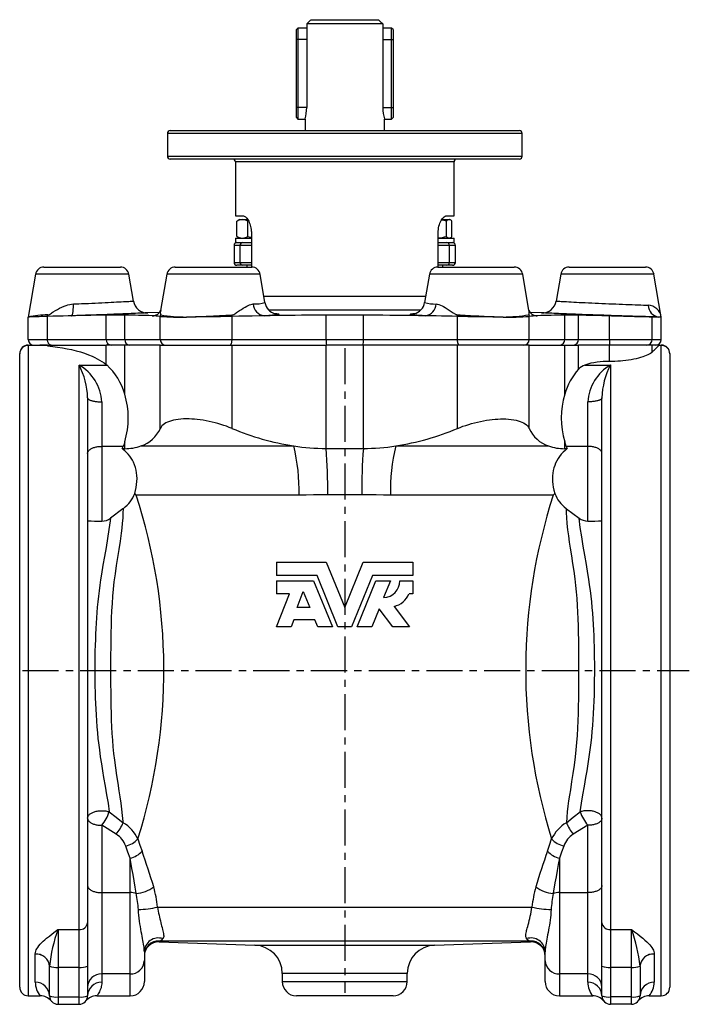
# Model space of a CAD drawing. Extents: x -176 to 397, y -19 to 671.
# Tile 2 of 3: x -176 to 60, y 324 to 671. Entities that reach past the tile are written whole.
import ezdxf

# ---------------------------------------------------------------- set-up
doc = ezdxf.new("R2010")
doc.units = 0
doc.linetypes.add('CENTERX2', pattern=[20.32, 12.7, -2.54, 2.54, -2.54])
doc.layers.get('0').update_dxf_attribs({"linetype": 'CONTINUOUS'})
doc.layers.add('FORMAT', color=7, linetype='CONTINUOUS')

msp = doc.modelspace()

# ---------------------------------------------------------------- linework, layer by layer
at = {"color": 7, "linetype": 'CONTINUOUS'}
for p, q in [((-72.85, 670.76), (-49.16, 670.76)), ((-77.5, 667.76), (-78, 667.26)), ((-78, 663.76), (-78, 667.26)), ((-74.42, 667.76), (-77.5, 667.76)), ((-77.5, 667.76), (-77.5, 663.76)), ((-47.59, 669.26), (-74.42, 669.26)), ((-74.42, 669.26), (-74.42, 663.76)), ((-47.59, 669.26), (-47.59, 663.76)), ((-44.5, 667.76), (-47.59, 667.76)), ((-44, 667.26), (-44.5, 667.76)), ((-44.5, 663.76), (-44.5, 667.76)), ((-44, 667.26), (-44, 663.76)), ((-78, 639.76), (-78, 663.76)), ((-77.5, 663.76), (-77.5, 639.76)), ((-74.42, 663.76), (-74.42, 639.76)), ((-47.59, 663.76), (-47.59, 639.76)), ((-44.5, 639.76), (-44.5, 663.76)), ((-44, 663.76), (-44, 639.76)), ((-78, 636.26), (-78, 639.76)), ((-77.5, 639.76), (-77.5, 635.76)), ((-44.5, 635.76), (-44.5, 639.76)), ((-44, 639.76), (-44, 636.26)), ((-78, 636.26), (-77.5, 635.76)), ((-77.5, 635.76), (-75, 635.76)), ((-75, 635.76), (-75, 631.65)), ((-47, 631.65), (-47, 635.76)), ((-47, 635.76), (-44.5, 635.76)), ((-44.5, 635.76), (-44, 636.26)), ((-122.5, 631.65), (0.5, 631.65)), ((-123.5, 630.65), (-123.5, 622.65)), ((1.5, 622.65), (1.5, 630.65)), ((0.5, 621.65), (-122.5, 621.65)), ((-99.5, 620.65), (-99.5, 601.65)), ((-22.5, 601.65), (-22.5, 620.65)), ((-99.5, 601.65), (-96.87, 601.65)), ((-95.5, 600.79), (-95.5, 600.31)), ((-26.5, 600.31), (-26.5, 600.79)), ((-25.14, 601.65), (-22.5, 601.65)), ((-99.01, 599.73), (-98.96, 599.75)), ((-99.01, 594.39), (-99.01, 599.73)), ((-98, 600.31), (-98.96, 599.76)), ((-98, 600.31), (-97.09, 600.31)), ((-97.09, 600.31), (-95.16, 600.31)), ((-94.87, 599.81), (-95.18, 599.73)), ((-95.18, 594.39), (-95.18, 599.73)), ((-26.85, 600.31), (-24.23, 600.31)), ((-25.2, 594.39), (-25.2, 599.73)), ((-24.23, 600.31), (-24, 600.31)), ((-23.77, 600.17), (-24, 600.31)), ((-23.25, 594.39), (-23.25, 599.73)), ((-99.5, 593.81), (-99.5, 592.21)), ((-99.5, 593.81), (-93.9, 593.81)), ((-98.96, 594.36), (-99.01, 594.39)), ((-98.96, 594.36), (-98, 593.81)), ((-93.9, 595.65), (-93.9, 583.56)), ((-28.11, 583.56), (-28.11, 595.65)), ((-28.11, 593.81), (-22.5, 593.81)), ((-24, 593.81), (-23.77, 593.94)), ((-22.5, 592.21), (-22.5, 593.81)), ((-100, 591.21), (-100, 585.21)), ((-99.5, 592.21), (-98.23, 592.21)), ((-98.23, 592.21), (-96.99, 592.21)), ((-96.99, 592.21), (-93.9, 592.21)), ((-28.11, 592.21), (-25.01, 592.21)), ((-25.01, 592.21), (-23.78, 592.21)), ((-23.78, 592.21), (-22.5, 592.21)), ((-22, 585.21), (-22, 591.21)), ((-166.97, 583.56), (-140.03, 583.56)), ((-120.72, 583.56), (-93.78, 583.56)), ((-96.99, 584.21), (-99, 584.21)), ((-93.9, 584.21), (-96.99, 584.21)), ((-95.5, 584.21), (-95.5, 583.56)), ((-28.22, 583.56), (-1.28, 583.56)), ((-25.01, 584.21), (-28.11, 584.21)), ((-26.5, 583.56), (-26.5, 584.21)), ((-23, 584.21), (-25.01, 584.21)), ((18.03, 583.56), (44.97, 583.56)), ((-169.93, 581.06), (-172.5, 565.97)), ((-135.46, 571.6), (-137.08, 581.06)), ((-123.68, 581.06), (-125.85, 568.33)), ((-89.13, 571.11), (-90.83, 581.06)), ((-31.18, 581.06), (-32.88, 571.11)), ((3.84, 568.33), (1.67, 581.06)), ((15.07, 581.06), (13.46, 571.6)), ((50.5, 565.97), (47.92, 581.06)), ((-172.5, 558.06), (-172.5, 565.97)), ((-138.49, 566.6), (-145.07, 566.6)), ((-126.25, 567.58), (-130.36, 567.44)), ((-128.5, 566.43), (-128.49, 566.43)), ((-54.42, 566.6), (-67.58, 566.6)), ((8.35, 567.44), (4.25, 567.58)), ((6.5, 566.43), (6.48, 566.43)), ((21.33, 566.6), (16.48, 566.6)), ((49.57, 565.97), (47.28, 565.97)), ((50.5, 565.97), (49.57, 565.97)), ((50.5, 558.06), (50.5, 565.97)), ((-172.5, 556.06), (-168.39, 556.06)), ((-165.69, 556.06), (-168.39, 556.06)), ((-165.69, 556.06), (-145.07, 556.06)), ((-138.49, 556.06), (-145.07, 556.06)), ((-125.97, 556.06), (-138.49, 556.06)), ((-125.97, 556.06), (-100.72, 556.06)), ((-100.72, 556.06), (-67.58, 556.06)), ((-54.42, 556.06), (-67.58, 556.06)), ((-21.29, 556.06), (-54.42, 556.06)), ((3.96, 556.06), (-21.29, 556.06)), ((3.96, 556.06), (16.48, 556.06)), ((16.48, 556.06), (21.33, 556.06)), ((32.26, 556.06), (21.33, 556.06)), ((47.28, 556.06), (32.26, 556.06)), ((49.87, 556.06), (47.28, 556.06)), ((49.87, 556.06), (50.5, 556.06)), ((-175.5, 552.98), (-175.5, 553.06)), ((-175.5, 329.76), (-175.5, 552.98)), ((53.5, 553.06), (53.5, 552.98)), ((53.5, 552.98), (53.5, 329.76)), ((-144.86, 549.06), (-145.07, 549.23)), ((-151.6, 537.49), (-151.6, 352.5)), ((29.6, 352.5), (29.6, 537.49)), ((-139.36, 519.58), (-139.05, 520.4)), ((-139.36, 519.58), (-138.49, 519.58)), ((-67.58, 519.67), (-54.42, 519.67)), ((16.48, 519.58), (17.36, 519.58)), ((17.04, 520.4), (17.36, 519.58)), ((-85, 479.62), (-85, 474.87)), ((-85, 479.62), (-67.52, 479.62)), ((-67.52, 479.62), (-61, 463.62)), ((-61, 463.62), (-54.49, 479.62)), ((-54.49, 479.62), (-37, 479.62)), ((-37, 479.62), (-37, 474.87)), ((-70.77, 474.87), (-85, 474.87)), ((-85, 473.04), (-85, 468.47)), ((-85, 473.04), (-72, 473.04)), ((-72, 473.04), (-65.37, 456.76)), ((-63.39, 456.76), (-70.77, 474.87)), ((-51.24, 474.87), (-58.61, 456.76)), ((-56.64, 456.76), (-50.01, 473.04)), ((-37, 474.87), (-51.24, 474.87)), ((-50.01, 473.04), (-44.89, 473.04)), ((-44.89, 473.04), (-47.3, 467.11)), ((-41.57, 473.04), (-37, 473.04)), ((-37, 473.04), (-37, 468.47)), ((-85, 456.76), (-80.51, 468.47)), ((-80.51, 468.47), (-85, 468.47)), ((-77.78, 463.62), (-75.6, 469.3)), ((-75.6, 469.3), (-73.28, 463.62)), ((-37, 468.47), (-38.37, 468.47)), ((-73.28, 463.62), (-77.78, 463.62)), ((-48.91, 463.16), (-51.52, 456.76)), ((-44.08, 456.76), (-48.91, 463.16)), ((-43.6, 464), (-38.15, 456.76)), ((-78.96, 459.27), (-79.92, 456.76)), ((-71.51, 459.27), (-78.96, 459.27)), ((-70.49, 456.76), (-71.51, 459.27)), ((-79.92, 456.76), (-85, 456.76)), ((-65.37, 456.76), (-70.49, 456.76)), ((-58.61, 456.76), (-63.39, 456.76)), ((-51.52, 456.76), (-56.64, 456.76)), ((-38.15, 456.76), (-44.08, 456.76)), ((-151.6, 352.5), (-151.6, 337.17)), ((29.6, 337.17), (29.6, 352.5)), ((-126.43, 345.78), (-92.65, 344.6)), ((-29.35, 344.6), (4.42, 345.78)), ((-131.6, 342.25), (-131.6, 339.12)), ((9.6, 342.28), (9.6, 342.25)), ((9.6, 342.26), (9.6, 342.25)), ((9.6, 339.12), (9.6, 342.25)), ((-165, 326.76), (-165, 337.11)), ((-151.6, 337.17), (-151.6, 326.76)), ((-131.6, 339.12), (-131.6, 331.76)), ((9.6, 331.76), (9.6, 339.12)), ((29.6, 326.76), (29.6, 337.17)), ((43, 337.11), (43, 326.76)), ((-83, 334.6), (-83, 331.76)), ((-39, 331.76), (-39, 334.6)), ((-172.5, 326.76), (-168.25, 326.76)), ((-148.36, 326.76), (-136.6, 326.76)), ((-44, 326.76), (-78, 326.76)), ((14.6, 326.76), (26.35, 326.76)), ((46.24, 326.76), (50.5, 326.76)), ((-162, 323.76), (-154.6, 323.76)), ((40, 323.76), (32.6, 323.76))]:
    msp.add_line(p, q, dxfattribs=at)
at = {"color": 8, "linetype": 'CONTINUOUS'}
for p, q in [((-77.5, 663.76), (-78, 663.76)), ((-74.42, 663.76), (-77.5, 663.76)), ((-47.59, 663.76), (-44.5, 663.76)), ((-44.5, 663.76), (-44, 663.76)), ((-77.5, 639.76), (-78, 639.76)), ((-74.42, 639.76), (-77.5, 639.76)), ((-47.59, 639.76), (-44.5, 639.76)), ((-44.5, 639.76), (-44, 639.76)), ((1.5, 630.65), (-123.5, 630.65)), ((-123.5, 622.65), (1.5, 622.65)), ((-22.5, 620.65), (-99.5, 620.65)), ((-97.83, 591.21), (-100, 591.21)), ((-93.9, 591.21), (-97.83, 591.21)), ((-97.83, 585.21), (-97.83, 591.21)), ((-24.17, 591.21), (-28.11, 591.21)), ((-24.17, 591.21), (-24.17, 585.21)), ((-22, 591.21), (-24.17, 591.21)), ((-100, 585.21), (-97.83, 585.21)), ((-97.83, 585.21), (-93.9, 585.21)), ((-28.11, 585.21), (-24.17, 585.21)), ((-24.17, 585.21), (-22, 585.21)), ((-137.08, 581.06), (-169.93, 581.06)), ((-90.83, 581.06), (-123.68, 581.06)), ((1.67, 581.06), (-31.18, 581.06)), ((47.92, 581.06), (15.07, 581.06)), ((-89.51, 573.35), (-32.5, 573.35)), ((-165.69, 558.06), (-165.69, 566.17)), ((-145.07, 558.06), (-145.07, 566.6)), ((-138.49, 558.06), (-138.49, 566.6)), ((-125.97, 558.06), (-125.97, 566.17)), ((-125.85, 568.33), (-125.85, 568.35)), ((-100.72, 558.06), (-100.72, 566.17)), ((-34.35, 568.35), (-87.66, 568.35)), ((-67.58, 558.06), (-67.58, 566.6)), ((-54.42, 558.06), (-54.42, 566.6)), ((-21.29, 558.06), (-21.29, 566.17)), ((3.96, 558.06), (3.96, 566.17)), ((16.48, 558.06), (16.48, 566.6)), ((21.33, 558.06), (21.33, 566.6)), ((32.26, 558.06), (32.26, 566.35)), ((47.28, 558.06), (47.28, 565.97)), ((-172.5, 558.06), (-165.69, 558.06)), ((-172.5, 556.06), (-172.5, 555.95)), ((-172.5, 555.95), (-172.5, 326.76)), ((-166.79, 555.95), (-172.5, 555.95)), ((-165.69, 558.06), (-145.07, 558.06)), ((-165.69, 555.83), (-165.69, 556.06)), ((-145.07, 558.06), (-138.49, 558.06)), ((-145.07, 549.23), (-145.07, 556.06)), ((-138.49, 558.06), (-125.97, 558.06)), ((-138.49, 538.77), (-138.49, 556.06)), ((-125.97, 558.06), (-100.72, 558.06)), ((-125.97, 526.71), (-125.97, 556.06)), ((-100.72, 558.06), (-67.58, 558.06)), ((-100.72, 526.71), (-100.72, 556.06)), ((-67.58, 558.06), (-54.42, 558.06)), ((-67.58, 519.67), (-67.58, 556.06)), ((-54.42, 558.06), (-21.29, 558.06)), ((-54.42, 519.67), (-54.42, 556.06)), ((-21.29, 558.06), (3.96, 558.06)), ((-21.29, 526.71), (-21.29, 556.06)), ((3.96, 558.06), (16.48, 558.06)), ((3.96, 526.71), (3.96, 556.06)), ((16.48, 558.06), (21.33, 558.06)), ((16.48, 538.77), (16.48, 556.06)), ((21.33, 558.06), (32.26, 558.06)), ((21.33, 547.64), (21.33, 556.06)), ((32.26, 558.06), (47.28, 558.06)), ((32.26, 550.3), (32.26, 556.06)), ((47.28, 558.06), (50.5, 558.06)), ((47.28, 553.64), (47.28, 556.06)), ((50.5, 555.95), (49.67, 555.95)), ((50.5, 555.95), (50.5, 556.06)), ((50.5, 326.76), (50.5, 555.95)), ((-154.6, 549.06), (-144.86, 549.06)), ((-154.6, 350.11), (-154.6, 549.06)), ((23.57, 549.06), (32.6, 549.06)), ((32.6, 549.06), (32.6, 350.11)), ((-146.6, 536.07), (-146.6, 520.4)), ((24.6, 520.4), (24.6, 536.07)), ((-138.49, 519.58), (-138.49, 522.04)), ((-132.79, 520.53), (-79, 520.53)), ((-43.01, 520.53), (10.78, 520.53)), ((16.48, 519.58), (16.48, 522.04)), ((-146.6, 520.4), (-146.6, 494.06)), ((-139.05, 520.4), (-146.6, 520.4)), ((24.6, 520.4), (17.04, 520.4)), ((24.6, 494.06), (24.6, 520.4)), ((-77.11, 503.21), (-134.45, 503.21)), ((-55.02, 503.3), (-66.98, 503.3)), ((12.45, 503.21), (-44.9, 503.21)), ((-146.6, 386.85), (-146.6, 363.12)), ((-141.49, 383.69), (-146.6, 386.85)), ((24.6, 386.85), (19.48, 383.69)), ((24.6, 363.12), (24.6, 386.85)), ((-136.6, 363.12), (-136.6, 375.21)), ((14.6, 375.21), (14.6, 363.12)), ((-146.6, 363.12), (-146.6, 334.45)), ((-146.6, 363.12), (-136.6, 363.12)), ((-136.6, 334.45), (-136.6, 363.12)), ((14.6, 363.12), (14.6, 334.45)), ((14.6, 363.12), (24.6, 363.12)), ((24.6, 334.45), (24.6, 363.12)), ((-126.94, 358.05), (4.94, 358.05)), ((-162, 350.11), (-154.6, 350.11)), ((-162, 350.11), (-162, 336.78)), ((-154.6, 336.78), (-154.6, 350.11)), ((32.6, 350.11), (40, 350.11)), ((32.6, 350.11), (32.6, 336.78)), ((40, 336.78), (40, 350.11)), ((4.44, 346.05), (-126.45, 346.05)), ((-92.65, 344.6), (-29.35, 344.6)), ((-170, 341.47), (-170, 341.52)), ((-170, 331.55), (-170, 341.47)), ((48, 341.52), (48, 341.47)), ((48, 341.47), (48, 331.55)), ((-165, 337.17), (-165, 337.11)), ((-154.6, 336.78), (-162, 336.78)), ((-162, 336.78), (-162, 326.37)), ((-154.6, 326.37), (-154.6, 336.78)), ((40, 336.78), (32.6, 336.78)), ((32.6, 336.78), (32.6, 326.37)), ((40, 326.37), (40, 336.78)), ((43, 337.11), (43, 337.17)), ((-136.6, 334.45), (-146.6, 334.45)), ((-146.6, 334.45), (-146.6, 331.55)), ((-136.6, 326.76), (-136.6, 334.45)), ((-39, 334.6), (-83, 334.6)), ((24.6, 334.45), (14.6, 334.45)), ((14.6, 334.45), (14.6, 326.76)), ((24.6, 331.55), (24.6, 334.45)), ((-83, 331.76), (-39, 331.76)), ((-162, 326.37), (-154.6, 326.37)), ((-162, 326.37), (-162, 323.76)), ((-154.6, 323.76), (-154.6, 326.37)), ((40, 326.37), (32.6, 326.37)), ((32.6, 326.37), (32.6, 323.76)), ((40, 323.76), (40, 326.37))]:
    msp.add_line(p, q, dxfattribs=at)
at = {"color": 7, "linetype": 'CONTINUOUS', "flags": 128}
for points in [[(-74.42, 669.26), (-73.04, 670.58), (-72.85, 670.76)], [(-47.59, 669.26), (-47.92, 669.58), (-49.16, 670.76)], [(-96.87, 601.65), (-96.65, 601.62), (-96.42, 601.55), (-96.19, 601.42), (-95.96, 601.25), (-95.72, 601.04), (-95.49, 600.78), (-95.26, 600.47), (-95.04, 600.13), (-94.83, 599.74), (-94.63, 599.31), (-94.45, 598.85), (-94.28, 598.35), (-94.16, 597.88), (-94.05, 597.38), (-93.98, 596.86), (-93.92, 596.34), (-93.91, 595.99), (-93.9, 595.65)], [(-28.11, 595.65), (-28.09, 596.26), (-28.03, 596.86), (-27.94, 597.44), (-27.82, 598), (-27.67, 598.53), (-27.5, 599.02), (-27.29, 599.51), (-27.06, 599.96), (-26.82, 600.36), (-26.54, 600.75), (-26.25, 601.07), (-25.96, 601.32), (-25.68, 601.5), (-25.4, 601.61), (-25.14, 601.65)], [(-25.2, 599.73), (-26.08, 599.97), (-26.95, 600.14)], [(-95.18, 594.39), (-94.27, 594.15), (-93.9, 594.08)], [(-165.69, 566.17), (-166.48, 566.15), (-167.23, 566.12), (-167.93, 566.1), (-168.61, 566.08), (-169.24, 566.06), (-169.83, 566.05), (-170.34, 566.03), (-170.8, 566.02), (-171.21, 566.01), (-171.57, 566), (-171.88, 565.99), (-172.12, 565.98), (-172.29, 565.97), (-172.41, 565.97), (-172.48, 565.97), (-172.5, 565.97)], [(-157.23, 566.41), (-158.44, 566.38), (-160.17, 566.33), (-161.95, 566.28), (-163.79, 566.23), (-165.69, 566.17)], [(-145.07, 566.6), (-146.04, 566.6), (-147.07, 566.59), (-148.15, 566.58), (-149.29, 566.57), (-150.47, 566.55), (-151.72, 566.53), (-153.03, 566.5), (-154.38, 566.48), (-155.79, 566.44), (-157.23, 566.41)], [(-100.72, 566.17), (-101.72, 566.15), (-102.73, 566.12), (-103.76, 566.1), (-104.83, 566.08), (-105.91, 566.06), (-106.99, 566.05), (-108.04, 566.03), (-109.1, 566.02), (-110.14, 566.01), (-111.21, 566), (-112.26, 565.99), (-113.29, 565.98), (-114.18, 565.97), (-115.05, 565.97), (-115.91, 565.97), (-116.75, 565.97)], [(-89.4, 566.41), (-91.15, 566.38), (-93.57, 566.33), (-95.97, 566.28), (-98.36, 566.23), (-100.72, 566.17)], [(-67.58, 566.6), (-69.75, 566.6), (-71.92, 566.59), (-74.09, 566.58), (-76.27, 566.57), (-78.44, 566.55), (-80.64, 566.53), (-82.84, 566.5), (-85.04, 566.48), (-87.22, 566.44), (-89.4, 566.41)], [(-32.61, 566.41), (-35.08, 566.45), (-37.56, 566.48), (-40.06, 566.51), (-42.58, 566.54), (-45.11, 566.56), (-47.65, 566.58), (-49.34, 566.59), (-51.04, 566.59), (-52.73, 566.6), (-54.42, 566.6)], [(-21.29, 566.17), (-23.13, 566.22), (-25, 566.26), (-26.87, 566.3), (-28.77, 566.34), (-30.69, 566.38), (-32.61, 566.41)], [(-5.25, 565.97), (-6.4, 565.97), (-7.59, 565.97), (-8.79, 565.98), (-10.03, 565.99), (-11.28, 566), (-12.55, 566.01), (-13.82, 566.03), (-15.1, 566.05), (-16.38, 566.07), (-17.65, 566.09), (-18.91, 566.12), (-20.15, 566.14), (-21.29, 566.17)], [(47.28, 565.97), (47.01, 565.97), (46.67, 565.97), (46.26, 565.98), (45.8, 565.99), (45.28, 565.99), (44.7, 566.01), (44.06, 566.02), (43.37, 566.03), (42.64, 566.05), (41.86, 566.07), (41.04, 566.09), (40.18, 566.11), (39.28, 566.14), (38.36, 566.16), (37.41, 566.19), (36.41, 566.22), (35.39, 566.25), (34.35, 566.28), (33.3, 566.31), (32.26, 566.35)], [(38.11, 566.29), (38.44, 566.27), (38.7, 566.26), (38.88, 566.25), (38.98, 566.24), (38.99, 566.23), (38.92, 566.23), (38.77, 566.23), (38.54, 566.24), (38.23, 566.24), (37.87, 566.25), (37.45, 566.26), (36.99, 566.28), (36.5, 566.29), (35.99, 566.31), (35.49, 566.32), (35, 566.34), (34.54, 566.36), (34.12, 566.38), (33.75, 566.39), (33.45, 566.41), (33.22, 566.42), (33.07, 566.43), (33, 566.44), (33.02, 566.44), (33.12, 566.44), (33.3, 566.44), (33.56, 566.44), (33.89, 566.43), (34.28, 566.42), (34.72, 566.41), (35.19, 566.39), (35.69, 566.37), (36.19, 566.36), (36.69, 566.34), (37.17, 566.32), (37.62, 566.31), (37.88, 566.3), (38.11, 566.29)], [(-165.69, 555.83), (-166.25, 555.89), (-166.79, 555.95)], [(-165.69, 555.83), (-163.89, 555.62), (-162.14, 555.38), (-160.44, 555.12), (-158.8, 554.81), (-157.21, 554.48), (-155.63, 554.09), (-154.11, 553.66), (-152.65, 553.19), (-151.26, 552.68), (-149.93, 552.12), (-149.04, 551.7), (-148.18, 551.25), (-147.36, 550.79), (-146.56, 550.29), (-145.8, 549.77), (-145.07, 549.23)], [(47.28, 553.64), (47.66, 554.01), (48.01, 554.35), (48.35, 554.68), (48.66, 554.98), (48.95, 555.26), (49.21, 555.51), (49.45, 555.74), (49.67, 555.95)], [(49.67, 555.95), (49.77, 556.03), (49.87, 556.06)], [(47.28, 553.64), (47, 553.4), (46.65, 553.16), (46.23, 552.91), (45.75, 552.66), (45.21, 552.42), (44.6, 552.17), (43.94, 551.94), (43.22, 551.71), (42.45, 551.49), (41.63, 551.28), (40.78, 551.09), (39.89, 550.92), (38.95, 550.76), (37.99, 550.63), (37, 550.51), (36.08, 550.43), (35.13, 550.37), (34.18, 550.32), (33.22, 550.3), (32.26, 550.3)], [(-100.72, 526.71), (-101.67, 527.09), (-102.64, 527.45), (-103.64, 527.79), (-104.65, 528.11), (-105.68, 528.41), (-106.71, 528.69), (-107.75, 528.95), (-108.81, 529.18), (-109.86, 529.39), (-110.91, 529.57), (-111.95, 529.72), (-112.98, 529.84), (-113.95, 529.94), (-114.91, 530), (-115.84, 530.05), (-116.75, 530.06), (-117.76, 530.04), (-118.73, 529.99), (-119.65, 529.9), (-120.52, 529.78), (-121.33, 529.62), (-122.09, 529.43), (-122.79, 529.21), (-123.43, 528.96), (-124, 528.68), (-124.51, 528.37), (-124.99, 528), (-125.4, 527.59), (-125.72, 527.16), (-125.97, 526.71)], [(-21.29, 526.71), (-20.34, 527.09), (-19.36, 527.45), (-18.37, 527.79), (-17.35, 528.11), (-16.33, 528.41), (-15.3, 528.69), (-14.25, 528.95), (-13.2, 529.18), (-12.15, 529.39), (-11.1, 529.57), (-10.05, 529.72), (-9.03, 529.84), (-8.06, 529.94), (-7.1, 530), (-6.16, 530.05), (-5.25, 530.06), (-4.25, 530.04), (-3.28, 529.99), (-2.36, 529.9), (-1.49, 529.78), (-0.67, 529.62), (0.08, 529.43), (0.78, 529.21), (1.42, 528.96), (2, 528.68), (2.5, 528.37), (2.99, 528), (3.39, 527.59), (3.72, 527.16), (3.96, 526.71)], [(-138.49, 522.04), (-138.76, 521.21), (-139.05, 520.4)], [(17.04, 520.4), (16.75, 521.21), (16.48, 522.04)], [(-134.96, 503.81), (-134.69, 504.84), (-134.47, 505.88), (-134.31, 506.93), (-134.21, 507.98), (-134.18, 509.04), (-134.22, 510.09), (-134.32, 511.05), (-134.49, 512.01), (-134.73, 512.96), (-135.04, 513.89), (-135.43, 514.8), (-135.81, 515.54), (-136.25, 516.26), (-136.74, 516.95), (-137.28, 517.62), (-137.86, 518.26), (-138.49, 518.86), (-138.92, 519.22), (-139.36, 519.58)], [(17.36, 519.58), (16.61, 518.96), (15.9, 518.31), (15.25, 517.61), (14.66, 516.87), (14.14, 516.1), (13.68, 515.3), (13.28, 514.48), (12.94, 513.63), (12.67, 512.77), (12.46, 511.9), (12.3, 510.93), (12.21, 509.95), (12.18, 508.97), (12.21, 507.98), (12.3, 507), (12.44, 506.03), (12.67, 504.92), (12.96, 503.81)], [(-134.45, 503.21), (-134.47, 503.23), (-134.96, 503.81)], [(12.96, 503.81), (12.46, 503.23), (12.45, 503.21)], [(-138.97, 498.52), (-139.12, 498.41), (-143.53, 495.09)], [(16.97, 498.52), (17.11, 498.41), (21.52, 495.09)], [(-164.44, 325), (-164.44, 325), (-164.44, 325), (-164.43, 324.98), (-164.4, 324.95), (-164.39, 324.94), (-164.39, 324.94)], [(-164.42, 324.97), (-164.4, 324.95), (-164.39, 324.94), (-164.39, 324.94)], [(-164.37, 324.92), (-164.35, 324.89), (-164.35, 324.89)], [(30.16, 325), (30.16, 325), (30.16, 325), (30.17, 324.98), (30.2, 324.95), (30.21, 324.94), (30.21, 324.94)], [(30.18, 324.97), (30.2, 324.95), (30.21, 324.94), (30.21, 324.94)], [(30.23, 324.92), (30.25, 324.89), (30.25, 324.89)]]:
    msp.add_lwpolyline(points, dxfattribs=at)
at = {"color": 8, "linetype": 'CONTINUOUS', "flags": 128}
for points in [[(-165.62, 566.74), (-165.4, 566.78), (-165.05, 566.92), (-164.7, 567.11), (-164.36, 567.33), (-164.01, 567.56), (-163.66, 567.79), (-162.94, 568.25), (-162.2, 568.68), (-161.43, 569.1), (-160.65, 569.49), (-159.83, 569.83), (-159.18, 570.06), (-158.52, 570.26), (-157.85, 570.41), (-157.21, 570.51), (-156.57, 570.57)], [(-157.23, 566.41), (-157.18, 566.43), (-157.12, 566.47), (-157.07, 566.53), (-157.02, 566.62), (-156.97, 566.73), (-156.92, 566.86), (-156.87, 567.02), (-156.83, 567.2), (-156.79, 567.39), (-156.75, 567.61), (-156.72, 567.84), (-156.69, 568.09), (-156.66, 568.36), (-156.64, 568.64), (-156.62, 568.94), (-156.6, 569.25), (-156.59, 569.57), (-156.58, 569.89), (-156.57, 570.23), (-156.57, 570.57)], [(-156.57, 570.57), (-155.63, 570.61), (-154.67, 570.65), (-153.72, 570.69), (-152.49, 570.74), (-151.27, 570.79), (-150.06, 570.85), (-148.87, 570.9), (-147.7, 570.96), (-146.56, 571.01), (-145.44, 571.06), (-144.37, 571.12), (-143.33, 571.17), (-142.35, 571.22), (-141.42, 571.27), (-140.54, 571.31), (-139.72, 571.36), (-138.96, 571.4), (-138.27, 571.44), (-137.66, 571.47), (-137.11, 571.5), (-136.64, 571.53), (-136.24, 571.55), (-135.93, 571.57), (-135.69, 571.58), (-135.54, 571.59), (-135.47, 571.6), (-135.47, 571.6)], [(-100.79, 566.74), (-100.52, 566.78), (-100.13, 566.92), (-99.77, 567.11), (-99.42, 567.33), (-99.08, 567.56), (-98.75, 567.79), (-98.08, 568.25), (-97.42, 568.68), (-96.78, 569.1), (-96.14, 569.49), (-95.51, 569.83), (-95.03, 570.06), (-94.55, 570.26), (-94.08, 570.41), (-93.66, 570.51), (-93.24, 570.57)], [(-28.77, 570.57), (-28.42, 570.52), (-27.87, 570.4), (-27.31, 570.2), (-26.75, 569.95), (-26.17, 569.66), (-25.59, 569.32), (-24.92, 568.89), (-24.23, 568.43), (-23.53, 567.94), (-22.81, 567.47), (-22.05, 567.02), (-21.83, 566.91), (-21.61, 566.82), (-21.37, 566.76), (-21.22, 566.74)], [(13.47, 571.6), (13.47, 571.6), (13.57, 571.59), (13.74, 571.58), (14, 571.56), (14.34, 571.55), (14.75, 571.52), (15.24, 571.49), (15.8, 571.46), (16.44, 571.43), (17.15, 571.39), (17.92, 571.34), (18.75, 571.3), (19.65, 571.25), (20.6, 571.2), (21.6, 571.15), (22.64, 571.1), (23.72, 571.05), (24.84, 571), (25.99, 570.94), (27.17, 570.89), (28.37, 570.83), (29.58, 570.78), (30.8, 570.73), (32.03, 570.67), (33.26, 570.62), (34.48, 570.57), (35.68, 570.52), (36.86, 570.47), (38.03, 570.42), (39.16, 570.38), (40.26, 570.34), (41.32, 570.3), (42.33, 570.26), (43.3, 570.22), (44.22, 570.19), (45.08, 570.15), (45.87, 570.13)], [(-130.36, 567.44), (-130.36, 567.44), (-130.4, 567.44), (-130.51, 567.43), (-130.69, 567.42), (-130.95, 567.41), (-131.28, 567.4), (-131.67, 567.38), (-132.13, 567.36), (-132.67, 567.34), (-133.28, 567.31), (-133.95, 567.28), (-134.66, 567.25), (-135.44, 567.21), (-136.26, 567.18), (-137.17, 567.14), (-138.13, 567.1), (-139.14, 567.06), (-140.17, 567.02), (-141.24, 566.98), (-142.34, 566.94), (-143.51, 566.89), (-144.72, 566.85), (-145.95, 566.8), (-147.17, 566.76), (-148.41, 566.71), (-149.67, 566.67), (-150.98, 566.62), (-152.29, 566.57), (-153.61, 566.53), (-154.51, 566.5), (-155.42, 566.47), (-156.33, 566.44), (-157.23, 566.41)], [(-128.84, 566.41), (-128.4, 566.45), (-128.3, 566.45)], [(-128.84, 566.41), (-128.52, 566.43), (-128.5, 566.43)], [(-116.75, 565.97), (-116.32, 565.99), (-115.64, 566.01), (-114.94, 566.04), (-114.24, 566.07), (-113.53, 566.1), (-112.31, 566.16), (-111.07, 566.21), (-109.81, 566.27), (-108.54, 566.33), (-107.27, 566.39), (-106.17, 566.44), (-105.07, 566.5), (-103.98, 566.56), (-102.89, 566.62), (-101.83, 566.68), (-100.79, 566.74)], [(-85.66, 567.21), (-85.49, 567.2), (-85.09, 567.16), (-84.76, 567.12), (-84.5, 567.08), (-84.31, 567.04), (-84.2, 567), (-84.15, 566.96), (-84.18, 566.91), (-84.29, 566.87), (-84.46, 566.82), (-84.71, 566.78), (-85.03, 566.73), (-85.41, 566.69), (-85.9, 566.64), (-86.46, 566.59), (-87.09, 566.55), (-87.79, 566.5), (-88.56, 566.45), (-89.4, 566.41)], [(-32.61, 566.41), (-32.93, 566.43), (-33.7, 566.47), (-34.42, 566.51), (-35.07, 566.56), (-35.65, 566.6), (-36.17, 566.65), (-36.63, 566.69), (-37.01, 566.74), (-37.32, 566.78), (-37.56, 566.83), (-37.73, 566.87), (-37.83, 566.92), (-37.85, 566.96), (-37.8, 567), (-37.68, 567.04), (-37.49, 567.09), (-37.22, 567.13), (-36.88, 567.16), (-36.48, 567.2), (-36.35, 567.21)], [(-21.22, 566.74), (-20.37, 566.69), (-19.52, 566.64), (-18.59, 566.59), (-17.64, 566.54), (-16.69, 566.49), (-15.72, 566.44), (-14.76, 566.39), (-13.79, 566.34), (-12.83, 566.3), (-11.88, 566.25), (-10.97, 566.21), (-10.07, 566.17), (-9.23, 566.14), (-8.41, 566.1), (-7.7, 566.07), (-7, 566.04), (-5.97, 566), (-5.69, 565.99), (-5.25, 565.97)], [(6.26, 566.46), (6.4, 566.45), (6.83, 566.41)], [(6.83, 566.41), (6.51, 566.43), (6.5, 566.43)], [(49.57, 565.97), (48.75, 565.99), (47.87, 566.02), (46.95, 566.05), (45.94, 566.08), (44.89, 566.11), (43.8, 566.14), (42.7, 566.17), (41.56, 566.21), (40.4, 566.24), (39.17, 566.28), (37.91, 566.32), (36.64, 566.36), (35.38, 566.4), (34.12, 566.45), (32.84, 566.49), (31.52, 566.53), (30.21, 566.58), (28.89, 566.62), (27.63, 566.67), (26.37, 566.71), (25.13, 566.76), (23.87, 566.8), (22.64, 566.85), (21.44, 566.89), (20.3, 566.94), (19.2, 566.98), (18.13, 567.02), (17.08, 567.06), (16.07, 567.1), (15.11, 567.14), (14.23, 567.18), (13.41, 567.22), (12.64, 567.25), (11.9, 567.28), (11.23, 567.31), (10.63, 567.34), (10.11, 567.36), (9.65, 567.38), (9.26, 567.4), (8.93, 567.41), (8.68, 567.43), (8.49, 567.43), (8.39, 567.44), (8.35, 567.44)], [(-164.41, 556.06), (-164.55, 556.07), (-164.69, 556.11), (-164.83, 556.17), (-164.96, 556.26), (-165.09, 556.37), (-165.2, 556.5), (-165.31, 556.64), (-165.41, 556.81), (-165.49, 556.99), (-165.56, 557.19), (-165.62, 557.4), (-165.66, 557.61), (-165.68, 557.84), (-165.69, 558.06)], [(-101.41, 556.06), (-101.33, 556.07), (-101.25, 556.11), (-101.18, 556.17), (-101.11, 556.26), (-101.04, 556.37), (-100.98, 556.5), (-100.92, 556.64), (-100.87, 556.81), (-100.83, 556.99), (-100.79, 557.19), (-100.76, 557.4), (-100.74, 557.61), (-100.72, 557.84), (-100.72, 558.06)], [(-20.6, 556.06), (-20.68, 556.07), (-20.75, 556.11), (-20.83, 556.17), (-20.9, 556.26), (-20.96, 556.37), (-21.03, 556.5), (-21.09, 556.64), (-21.14, 556.81), (-21.18, 556.99), (-21.22, 557.19), (-21.25, 557.4), (-21.27, 557.61), (-21.28, 557.84), (-21.29, 558.06)], [(-151.6, 537.49), (-151.59, 537.39), (-151.56, 537.29), (-151.5, 537.2), (-151.42, 537.1), (-151.31, 537.01), (-151.19, 536.92), (-151.04, 536.83), (-150.88, 536.75), (-150.69, 536.67), (-150.48, 536.59), (-150.26, 536.52), (-150.02, 536.45), (-149.76, 536.39), (-149.49, 536.33), (-149.2, 536.28), (-148.9, 536.23), (-148.6, 536.19), (-148.28, 536.15), (-147.95, 536.12), (-147.62, 536.1), (-147.28, 536.08), (-146.94, 536.07), (-146.6, 536.07)], [(29.6, 537.49), (29.59, 537.39), (29.55, 537.29), (29.49, 537.2), (29.41, 537.1), (29.31, 537.01), (29.18, 536.92), (29.04, 536.83), (28.87, 536.75), (28.68, 536.67), (28.48, 536.59), (28.25, 536.52), (28.01, 536.45), (27.75, 536.39), (27.48, 536.33), (27.19, 536.28), (26.9, 536.23), (26.59, 536.19), (26.27, 536.15), (25.95, 536.12), (25.61, 536.1), (25.28, 536.08), (24.94, 536.07), (24.6, 536.07)], [(-151.6, 517.9), (-151.59, 518.07), (-151.56, 518.24), (-151.5, 518.41), (-151.42, 518.58), (-151.31, 518.74), (-151.19, 518.9), (-151.04, 519.05), (-150.88, 519.2), (-150.69, 519.34), (-150.48, 519.48), (-150.26, 519.61), (-150.02, 519.73), (-149.76, 519.84), (-149.49, 519.95), (-149.2, 520.04), (-148.9, 520.12), (-148.6, 520.2), (-148.28, 520.26), (-147.95, 520.31), (-147.62, 520.35), (-147.28, 520.38), (-146.94, 520.4), (-146.6, 520.4)], [(29.6, 517.9), (29.59, 518.07), (29.55, 518.24), (29.49, 518.41), (29.41, 518.58), (29.31, 518.74), (29.18, 518.9), (29.04, 519.05), (28.87, 519.2), (28.68, 519.34), (28.48, 519.48), (28.25, 519.61), (28.01, 519.73), (27.75, 519.84), (27.48, 519.95), (27.19, 520.04), (26.9, 520.12), (26.59, 520.2), (26.27, 520.26), (25.95, 520.31), (25.61, 520.35), (25.28, 520.38), (24.94, 520.4), (24.6, 520.4)], [(-66.98, 503.3), (-69.52, 503.29), (-72.06, 503.26), (-74.59, 503.23), (-77.11, 503.21)], [(-44.9, 503.21), (-47.41, 503.23), (-49.93, 503.26), (-52.47, 503.29), (-55.02, 503.3)], [(-139.06, 387.74), (-139.08, 388.17), (-139.25, 390.34), (-139.48, 392.51), (-139.76, 394.68), (-140.07, 396.85), (-140.41, 399.01), (-140.84, 401.71), (-141.27, 404.4), (-141.68, 407.1), (-142.04, 409.8), (-142.32, 412.12), (-142.55, 414.45), (-142.75, 416.8), (-142.91, 419.16), (-143.04, 421.55), (-143.14, 423.95), (-143.21, 426.36), (-143.27, 428.79), (-143.31, 431.32), (-143.34, 433.87), (-143.35, 436.43), (-143.36, 438.99), (-143.37, 441.63), (-143.36, 444.28), (-143.35, 446.93), (-143.34, 449.52), (-143.31, 452.11), (-143.27, 454.69), (-143.21, 457.26), (-143.13, 459.82), (-143.01, 462.41), (-142.87, 464.98), (-142.68, 467.54), (-142.45, 470.08), (-142.18, 472.59), (-141.81, 475.48), (-141.39, 478.35), (-140.94, 481.21), (-140.47, 484.08), (-140.03, 486.95), (-139.62, 489.84), (-139.41, 491.58), (-139.24, 493.32), (-139.1, 495.06), (-139.01, 496.8), (-138.97, 498.52)], [(16.97, 498.52), (17, 496.94), (17.08, 495.35), (17.24, 493.18), (17.47, 491.01), (17.75, 488.83), (18.06, 486.67), (18.4, 484.5), (18.83, 481.81), (19.26, 479.12), (19.67, 476.42), (20.04, 473.72), (20.31, 471.4), (20.54, 469.07), (20.74, 466.72), (20.9, 464.35), (21.03, 461.97), (21.13, 459.57), (21.2, 457.16), (21.26, 454.73), (21.3, 452.19), (21.33, 449.65), (21.35, 447.09), (21.36, 444.53), (21.36, 441.88), (21.36, 439.24), (21.35, 436.59), (21.33, 434), (21.3, 431.41), (21.26, 428.83), (21.2, 426.26), (21.12, 423.7), (21.01, 421.11), (20.86, 418.54), (20.68, 415.98), (20.45, 413.44), (20.18, 410.92), (19.8, 408.02), (19.38, 405.14), (18.92, 402.25), (18.46, 399.37), (18.15, 397.44), (17.86, 395.51), (17.6, 393.57), (17.37, 391.62), (17.19, 389.68), (17.05, 387.74)], [(-143.53, 495.09), (-143.64, 494.2), (-144.07, 491.05), (-144.56, 487.9), (-145.09, 484.76), (-145.63, 481.62), (-146.18, 478.47), (-146.7, 475.3), (-147, 473.39), (-147.27, 471.45), (-147.53, 469.51), (-147.77, 467.54), (-147.98, 465.55), (-148.16, 463.71), (-148.32, 461.85), (-148.46, 459.97), (-148.59, 458.08), (-148.69, 456.17), (-148.79, 454.24), (-148.86, 452.3), (-148.93, 450.35), (-148.98, 448.27), (-149.02, 446.17), (-149.04, 444.08), (-149.05, 441.98), (-149.04, 439.93), (-149.02, 437.88), (-148.99, 435.83), (-148.94, 433.8), (-148.88, 431.77), (-148.81, 429.76), (-148.72, 427.76), (-148.61, 425.77), (-148.47, 423.66), (-148.31, 421.56), (-148.13, 419.48), (-147.93, 417.43), (-147.76, 415.9), (-147.45, 413.41), (-147.11, 410.94), (-146.74, 408.5), (-146.35, 406.07), (-145.94, 403.66), (-145.41, 400.64), (-144.9, 397.63), (-144.4, 394.61), (-143.95, 391.59)], [(21.94, 391.59), (22.39, 394.61), (22.89, 397.62), (23.41, 400.63), (23.93, 403.64), (24.34, 406.06), (24.74, 408.48), (25.11, 410.93), (25.45, 413.4), (25.75, 415.9), (25.97, 417.92), (26.17, 419.95), (26.34, 422.01), (26.49, 424.09), (26.63, 426.24), (26.74, 428.42), (26.84, 430.62), (26.91, 432.83), (26.96, 434.65), (27, 436.47), (27.02, 438.31), (27.04, 440.14), (27.04, 441.98), (27.03, 443.95), (27.01, 445.92), (26.98, 447.88), (26.93, 449.84), (26.88, 451.79), (26.8, 453.73), (26.71, 455.65), (26.61, 457.56), (26.48, 459.59), (26.33, 461.6), (26.17, 463.59), (25.98, 465.55), (25.76, 467.59), (25.51, 469.61), (25.25, 471.61), (24.96, 473.59), (24.66, 475.55), (24.12, 478.8), (23.55, 482.03), (22.99, 485.26), (22.45, 488.53), (21.96, 491.81), (21.52, 495.09)], [(-151.6, 389.35), (-151.59, 389.53), (-151.56, 389.71), (-151.5, 389.89), (-151.42, 390.07), (-151.31, 390.24), (-151.18, 390.41), (-151.04, 390.57), (-150.87, 390.73), (-150.68, 390.88), (-150.47, 391.03), (-150.24, 391.16), (-150, 391.29), (-149.74, 391.41), (-149.46, 391.52), (-149.17, 391.62), (-148.87, 391.71), (-148.56, 391.78), (-148.24, 391.85), (-147.91, 391.9), (-147.58, 391.94), (-147.24, 391.97), (-146.9, 391.99), (-146.55, 392), (-146.21, 391.99), (-145.87, 391.97), (-145.53, 391.93), (-145.2, 391.89), (-144.87, 391.83), (-144.55, 391.76), (-144.24, 391.68), (-143.95, 391.59)], [(-151.6, 389.35), (-151.59, 389.18), (-151.56, 389.01), (-151.5, 388.84), (-151.42, 388.67), (-151.31, 388.51), (-151.19, 388.35), (-151.04, 388.2), (-150.88, 388.05), (-150.69, 387.91), (-150.48, 387.77), (-150.26, 387.64), (-150.02, 387.52), (-149.76, 387.41), (-149.49, 387.3), (-149.2, 387.21), (-148.9, 387.13), (-148.6, 387.05), (-148.28, 386.99), (-147.95, 386.94), (-147.62, 386.9), (-147.28, 386.87), (-146.94, 386.85), (-146.6, 386.85)], [(-143.95, 391.59), (-141.49, 389.67), (-139.06, 387.74)], [(17.05, 387.74), (19.49, 389.67), (21.94, 391.59)], [(29.6, 389.35), (29.58, 389.53), (29.55, 389.71), (29.49, 389.89), (29.41, 390.07), (29.3, 390.24), (29.18, 390.41), (29.03, 390.57), (28.86, 390.73), (28.67, 390.88), (28.46, 391.03), (28.23, 391.16), (27.99, 391.29), (27.73, 391.41), (27.45, 391.52), (27.17, 391.62), (26.87, 391.71), (26.55, 391.78), (26.23, 391.85), (25.91, 391.9), (25.57, 391.94), (25.23, 391.97), (24.89, 391.99), (24.55, 392), (24.2, 391.99), (23.86, 391.97), (23.52, 391.93), (23.19, 391.89), (22.86, 391.83), (22.55, 391.76), (22.24, 391.68), (21.94, 391.59)], [(29.6, 389.35), (29.59, 389.18), (29.55, 389.01), (29.49, 388.84), (29.41, 388.67), (29.31, 388.51), (29.18, 388.35), (29.04, 388.2), (28.87, 388.05), (28.68, 387.91), (28.48, 387.77), (28.25, 387.64), (28.01, 387.52), (27.75, 387.41), (27.48, 387.3), (27.19, 387.21), (26.9, 387.13), (26.59, 387.05), (26.27, 386.99), (25.95, 386.94), (25.61, 386.9), (25.28, 386.87), (24.94, 386.85), (24.6, 386.85)], [(-133.88, 382.05), (-133.15, 379.87), (-132.4, 377.71)], [(10.4, 377.71), (11.14, 379.87), (11.87, 382.05)], [(-136.6, 375.21), (-137.39, 377.37), (-138.16, 379.55)], [(16.16, 379.55), (15.39, 377.37), (14.6, 375.21)], [(-134.44, 362.87), (-134.8, 365.09), (-135.18, 367.29), (-135.56, 369.48), (-135.95, 371.65), (-136.6, 375.21)], [(14.6, 375.21), (14.2, 373.06), (13.81, 370.9), (13.42, 368.72), (13.04, 366.53), (12.43, 362.87)], [(-151.6, 365.62), (-151.59, 365.44), (-151.56, 365.27), (-151.5, 365.11), (-151.42, 364.94), (-151.31, 364.78), (-151.19, 364.62), (-151.04, 364.46), (-150.88, 364.32), (-150.69, 364.17), (-150.48, 364.04), (-150.26, 363.91), (-150.02, 363.79), (-149.76, 363.68), (-149.49, 363.57), (-149.2, 363.48), (-148.9, 363.4), (-148.6, 363.32), (-148.28, 363.26), (-147.95, 363.21), (-147.62, 363.17), (-147.28, 363.14), (-146.94, 363.12), (-146.6, 363.12)], [(29.6, 365.62), (29.59, 365.44), (29.55, 365.27), (29.49, 365.11), (29.41, 364.94), (29.31, 364.78), (29.18, 364.62), (29.04, 364.46), (28.87, 364.32), (28.68, 364.17), (28.48, 364.04), (28.25, 363.91), (28.01, 363.79), (27.75, 363.68), (27.48, 363.57), (27.19, 363.48), (26.9, 363.4), (26.59, 363.32), (26.27, 363.26), (25.95, 363.21), (25.61, 363.17), (25.28, 363.14), (24.94, 363.12), (24.6, 363.12)], [(-126.94, 358.05), (-126.83, 357.34), (-126.71, 356.63), (-126.57, 355.92), (-126.43, 355.21), (-126.28, 354.52), (-126.12, 353.84), (-125.96, 353.17), (-125.79, 352.53), (-125.63, 351.92), (-125.5, 351.43), (-125.33, 350.78), (-125.18, 350.18), (-125.04, 349.64), (-124.93, 349.15), (-124.85, 348.68), (-124.8, 348.28), (-124.78, 347.92), (-124.79, 347.62), (-124.85, 347.33), (-124.95, 347.09), (-125.08, 346.89)], [(3.07, 346.89), (2.96, 347.06), (2.87, 347.26), (2.81, 347.5), (2.77, 347.78), (2.78, 348.12), (2.81, 348.5), (2.88, 348.92), (2.98, 349.39), (3.06, 349.75), (3.16, 350.14), (3.27, 350.55), (3.43, 351.16), (3.6, 351.81), (3.79, 352.53), (3.98, 353.29), (4.16, 354.02), (4.33, 354.77), (4.49, 355.56), (4.65, 356.36), (4.8, 357.2), (4.94, 358.05)], [(-131.6, 342.25), (-131.61, 342.74), (-131.64, 343.27), (-131.7, 343.84), (-131.77, 344.4), (-131.86, 344.99), (-131.97, 345.62), (-132.09, 346.29), (-132.23, 347), (-132.37, 347.74), (-132.52, 348.52), (-132.67, 349.32), (-132.84, 350.22), (-133, 351.15), (-133.15, 352.1), (-133.29, 353.06), (-133.42, 354.08), (-133.53, 355.12), (-133.63, 356.15), (-133.71, 357.18)], [(11.71, 357.18), (11.63, 356.2), (11.54, 355.21), (11.44, 354.31), (11.33, 353.41), (11.2, 352.5), (11.06, 351.6), (10.92, 350.72), (10.77, 349.87), (10.61, 349.02), (10.45, 348.2), (10.31, 347.44), (10.16, 346.71), (10.03, 346), (9.91, 345.34), (9.81, 344.74), (9.73, 344.18), (9.67, 343.65), (9.63, 343.15), (9.6, 342.68), (9.6, 342.26)], [(-170, 341.52), (-169.96, 341.98), (-169.85, 342.44), (-169.67, 342.9), (-169.44, 343.36), (-169.15, 343.82), (-168.75, 344.37), (-168.29, 344.91), (-167.79, 345.45), (-167.24, 345.98), (-166.65, 346.51), (-166.03, 347.03), (-165.06, 347.81), (-164.04, 348.59), (-163, 349.36), (-162.02, 350.1), (-162, 350.11)], [(40, 350.11), (40.01, 350.1), (41.05, 349.33), (42.07, 348.56), (43.07, 347.8), (44.03, 347.03), (44.74, 346.42), (45.41, 345.81), (46.03, 345.19), (46.47, 344.71), (46.86, 344.22), (47.21, 343.73), (47.5, 343.24), (47.7, 342.81), (47.86, 342.38), (47.96, 341.95), (48, 341.52)], [(-126.45, 346.05), (-126.44, 345.92), (-126.43, 345.82), (-126.43, 345.78), (-126.43, 345.78)], [(-146.6, 331.55), (-146.62, 331.02), (-146.68, 330.52), (-146.76, 330.05), (-146.86, 329.61), (-147.04, 329.07), (-147.23, 328.58), (-147.43, 328.15), (-147.63, 327.79), (-147.82, 327.48), (-148, 327.23), (-148.15, 327.03), (-148.26, 326.88), (-148.33, 326.79), (-148.36, 326.76), (-148.36, 326.76)]]:
    msp.add_lwpolyline(points, dxfattribs=at)
at = {"color": 7, "linetype": 'CONTINUOUS'}
for centre, radius, start, end in [((-89.15, 639.87), 14.73, 343.8204, 359.585), ((-32.86, 639.87), 14.73, 180.415, 196.1796), ((-122.5, 630.65), 1, 90, 180), ((0.5, 630.65), 1, 0, 90), ((-122.5, 622.65), 1, 180, 270), ((-100.5, 620.65), 1, 0, 90), ((-21.5, 620.65), 1, 90, 180), ((0.5, 622.65), 1, 270, 0), ((-96.97, 596.44), 3.87, 91.9119, 121.836), ((-97.23, 596.4), 3.91, 58.2968, 87.9554), ((-24.06, 598.91), 1.41, 96.9839, 144.5262), ((-24.41, 598.89), 1.43, 35.8777, 82.6122), ((-96.95, 597.71), 3.91, 238.2968, 267.9554), ((-97.22, 597.68), 3.87, 271.9119, 301.836), ((-28.87, 605.89), 12.08, 273.6514, 287.7039), ((-24.04, 595.23), 1.43, 215.8777, 262.6122), ((-24.4, 595.21), 1.41, 276.9839, 324.5262), ((-99, 591.21), 1, 90, 180), ((-23, 591.21), 1, 0, 90), ((-166.97, 580.56), 3, 90, 170.3214), ((-140.03, 580.56), 3, 9.6786, 90), ((-120.72, 580.56), 3, 90, 170.3214), ((-99, 585.21), 1, 180, 270), ((-93.78, 580.56), 3, 9.6786, 90), ((-28.22, 580.56), 3, 90, 170.3214), ((-23, 585.21), 1, 270, 0), ((-1.28, 580.56), 3, 9.6786, 90), ((18.03, 580.56), 3, 90, 170.3214), ((44.97, 580.56), 3, 9.6786, 90), ((-130.54, 572.43), 4.99, 189.599, 272.0238), ((-84.39, 571.84), 4.8, 188.7207, 257.5345), ((-37.61, 571.84), 4.79, 282.4261, 351.3343), ((8.53, 572.43), 5, 267.9873, 350.385), ((-137.55, 367.17), 199.43, 87.4965, 90.2685), ((-130.47, 529.28), 37.16, 83.0449, 87.4859), ((-128.55, 569.3), 2.87, 271.2626, 340.2883), ((-118.81, 682.04), 116.09, 266.4642, 271.0159), ((-3.3, 686.96), 121.01, 269.0766, 273.4432), ((6.53, 569.28), 2.85, 199.4224, 268.941), ((8.46, 529.39), 37.05, 92.5077, 96.9615), ((15.45, 371.94), 194.66, 89.6975, 92.5375), ((17.63, 168.59), 398.03, 87.8937, 89.4674), ((-172.5, 553.06), 3, 90, 180), ((-170.5, 558.06), 2, 180, 270), ((-168.5, 542.08), 13.98, 82.9563, 89.5217), ((48.5, 558.06), 2, 270, 0), ((50.5, 553.06), 3, 0, 90), ((-159.35, 532.98), 21.65, 15.5161, 47.9921), ((25.44, 543.66), 5.71, 109.0875, 135.9167), ((31.43, 524.92), 25.39, 88.1243, 108.04), ((39.38, 532.01), 23.88, 139.1033, 163.5495), ((-166.64, 530.4), 29.37, 343.4527, 16.5473), ((44.64, 530.4), 29.37, 163.4527, 196.5473), ((-136.26, 531.22), 11.24, 288.0171, 336.3234), ((-64.35, 613.36), 93.98, 247.2306, 261.0309), ((-57.66, 613.36), 93.98, 278.9691, 292.7694), ((14.26, 531.22), 11.24, 203.6766, 251.9829), ((-138.45, 536.79), 17.22, 269.8744, 289.1987), ((-67.51, 596.32), 76.65, 261.379, 269.9463), ((-54.5, 596.32), 76.65, 270.0537, 278.621), ((16.44, 536.79), 17.22, 250.8017, 270.1252), ((-145.94, 507.96), 11.74, 306.4348, 339.2897), ((23.96, 507.98), 11.76, 200.7454, 233.5302), ((-147.81, 550.34), 56.3, 266.1353, 271.2269), ((-146.6, 499.13), 5.08, 269.927, 307.1649), ((24.59, 499.14), 5.08, 232.8372, 270.071), ((25.76, 552.04), 58, 268.8478, 273.79), ((-47.53, 473.05), 5.95, 272.1428, 359.9095), ((-45.13, 471.08), 7.24, 282.1782, 338.8881), ((-126.6, 340.78), 5, 88.0065, 180), ((-93, 334.6), 10, 0, 88), ((-29, 334.6), 10, 92, 180), ((4.6, 340.78), 5, 0, 91.997), ((-172.5, 329.76), 3, 180, 270), ((-136.6, 331.76), 5, 270, 0), ((-78, 331.76), 5, 180, 270), ((-44, 331.76), 5, 270, 0), ((14.6, 331.76), 5, 180, 270), ((50.5, 329.76), 3, 270, 0), ((-168.24, 321.77), 4.99, 39.9861, 90.0764), ((-162, 326.76), 3, 180, 270), ((-154.6, 326.76), 3, 270, 0), ((-148.37, 321.78), 4.98, 89.8286, 140.6567), ((26.36, 321.77), 4.99, 39.9861, 90.0764), ((32.6, 326.76), 3, 180, 270), ((40, 326.76), 3, 270, 0), ((46.23, 321.78), 4.98, 89.8319, 140.6528), ((44.47, 323.26), 2.68, 139.5196, 141.2479)]:
    msp.add_arc(centre, radius, start, end, dxfattribs=at)
at = {"color": 8, "linetype": 'CONTINUOUS'}
for centre, radius, start, end in [((-96.91, 591.28), 0.93, 95.4328, 184.5575), ((-25.1, 591.28), 0.93, 355.4425, 84.5672), ((-96.91, 585.13), 0.93, 175.4425, 264.5672), ((-25.1, 585.13), 0.93, 275.4328, 4.5575), ((-92.91, 583.78), 13.22, 268.5669, 286.6046), ((-88.8, 570.81), 4.45, 183.2141, 262.2895), ((-29.26, 582.59), 12.04, 252.5062, 272.3157), ((-33.21, 570.81), 4.45, 277.7105, 356.7859), ((50.19, 570.25), 4.32, 181.6271, 261.7285), ((45.6, 565.17), 4.97, 9.3013, 86.8195), ((-165.38, 533.51), 33.23, 90.4126, 102.3722), ((-172.99, 567.28), 7.38, 351.3322, 355.7687), ((-123.56, 567.55), 2.41, 161.0708, 199.5585), ((-130.83, 567.62), 5.07, 343.4284, 350.0218), ((-116.03, 628.35), 62.39, 260.96, 269.3399), ((-87.38, 568.1), 13.48, 185.7894, 188.2218), ((-34.63, 568.1), 13.48, 351.7782, 354.2106), ((-5.88, 627.3), 61.33, 270.588, 279.1121), ((1.08, 567.56), 2.86, 343.4232, 15.6984), ((8.83, 567.62), 5.07, 189.9782, 196.5716), ((-172.51, 552.96), 2.99, 89.7995, 179.7981), ((-143.16, 557.96), 1.91, 177.1192, 266.7955), ((-136.64, 557.9), 1.85, 175.1513, 264.1458), ((-123.99, 558.04), 1.99, 179.5745, 269.5681), ((-60.37, 557.56), 7.23, 176.0538, 191.9952), ((-61.64, 557.56), 7.23, 348.0048, 3.9462), ((1.98, 558.04), 1.99, 270.4319, 0.4255), ((14.63, 557.9), 1.85, 275.8542, 4.8487), ((19.44, 557.95), 1.89, 273.8642, 3.4022), ((48.87, 557.56), 16.61, 178.2768, 185.1821), ((45.31, 558.03), 1.97, 270.8504, 0.8259), ((50.51, 552.96), 2.99, 0.2019, 90.2005), ((-177.4, 536.98), 25.8, 1.1223, 27.9289), ((-162.63, 535.16), 16.05, 3.2356, 59.9974), ((40.65, 535.15), 16.07, 120.0458, 176.7212), ((55.41, 536.98), 25.82, 152.0808, 178.868), ((-141.19, 504.97), 64.11, 358.432, 14.0514), ((19.19, 504.97), 64.11, 165.9486, 181.568), ((-250.56, 504.79), 183.58, 359.5371, 4.6491), ((128.55, 504.79), 183.58, 175.3509, 180.4629), ((-324.02, 441.73), 199.29, 342.5742, 17.9694), ((202, 441.73), 199.28, 162.0299, 197.4266), ((-158.43, 396.58), 15.31, 320.5304, 340.9788), ((36.38, 396.56), 15.27, 198.9882, 219.5026), ((-153.79, 393.82), 15.94, 320.5099, 337.5857), ((-145.54, 376.65), 12.85, 24.8685, 59.7266), ((23.52, 376.65), 12.84, 120.2645, 155.1404), ((31.78, 393.82), 15.94, 202.4143, 219.4901), ((-145.63, 376.95), 7.9, 19.1977, 58.4414), ((-139.94, 387.51), 8.16, 282.5449, 317.9562), ((17.93, 387.51), 8.16, 222.0438, 257.4551), ((23.62, 376.95), 7.9, 121.5604, 160.8005), ((-138.62, 383.38), 8.41, 283.8743, 317.6511), ((-372.37, 292.77), 254.56, 16.5118, 19.4913), ((250.33, 292.79), 254.52, 160.5085, 163.4885), ((16.61, 383.38), 8.41, 222.3489, 256.1257), ((-135.3, 374.66), 11.83, 274.1803, 306.2168), ((-166.69, 354.02), 39.95, 5.7868, 16.1353), ((44.71, 354.01), 39.97, 163.8675, 174.2104), ((13.29, 374.66), 11.83, 233.7832, 265.8197), ((-136.57, 353.77), 9.35, 76.8069, 90.1977), ((-179.16, 354.28), 45.54, 3.6544, 10.8757), ((57.11, 354.28), 45.5, 169.1211, 176.3488), ((14.56, 353.77), 9.35, 89.8023, 103.1931), ((-134.16, 387.49), 30.31, 270.849, 283.7778), ((12.15, 387.49), 30.31, 256.2222, 269.151), ((-154.33, 352.84), 2.75, 264.2851, 352.8223), ((32.32, 352.84), 2.75, 187.1777, 275.7149), ((-113.65, 332.08), 51.61, 159.5543, 174.3431), ((-126.63, 342.16), 4.98, 71.8566, 179.0536), ((4.62, 342.16), 4.98, 1.3823, 108.1387), ((-9.14, 331.9), 52.41, 5.7698, 20.3328), ((-126.6, 341.06), 5, 88.2137, 179.9964), ((-126.73, 348.06), 2.02, 278.0373, 324.8966), ((4.72, 348.05), 2.02, 215.0919, 261.9742), ((-12.02, 347.03), 16.49, 355.651, 356.6026), ((4.6, 341.06), 5, 0.0036, 91.7863), ((-169.74, 336.77), 4.75, 4.7387, 93.1849), ((-169.72, 336.76), 4.73, 4.3553, 93.4653), ((47.7, 336.81), 4.72, 86.4627, 175.6137), ((47.68, 336.79), 4.7, 86.179, 176.0004), ((-162.72, 343.07), 6.33, 248.8042, 276.4612), ((-153.87, 342.82), 6.08, 263.0407, 291.8324), ((-136.43, 339.28), 4.83, 267.9959, 358.0396), ((14.43, 339.28), 4.83, 181.9604, 272.0041), ((31.86, 342.82), 6.08, 248.1676, 276.9593), ((40.71, 343.07), 6.33, 263.5388, 291.1958), ((-146.76, 329.61), 4.85, 88.1766, 177.8589), ((24.75, 329.61), 4.85, 2.1411, 91.8234), ((-162.52, 331.57), 7.49, 180.1828, 220.0128), ((-169.91, 326.65), 4.9, 1.3003, 91.1374), ((-146.7, 326.65), 4.9, 88.8626, 178.6997), ((24.69, 326.65), 4.9, 1.3003, 91.1374), ((32.08, 331.57), 7.49, 180.1828, 220.0128), ((47.89, 326.66), 4.89, 88.7514, 178.8108), ((40.51, 331.57), 7.48, 319.9744, 359.8269), ((-162.74, 332.41), 6.08, 248.1676, 276.9593), ((-153.87, 332.41), 6.08, 263.0407, 291.8324), ((31.86, 332.41), 6.08, 248.1676, 276.9593), ((40.73, 332.41), 6.08, 263.0407, 291.8324)]:
    msp.add_arc(centre, radius, start, end, dxfattribs=at)
at = {"layer": 'FORMAT', "linetype": 'CENTERX2'}
for p, q in [((-61, 554.98), (-61, 327.76)), ((-174.5, 441.41), (60.36, 441.41))]:
    msp.add_line(p, q, dxfattribs=at)

doc.saveas('drawing.dxf')
